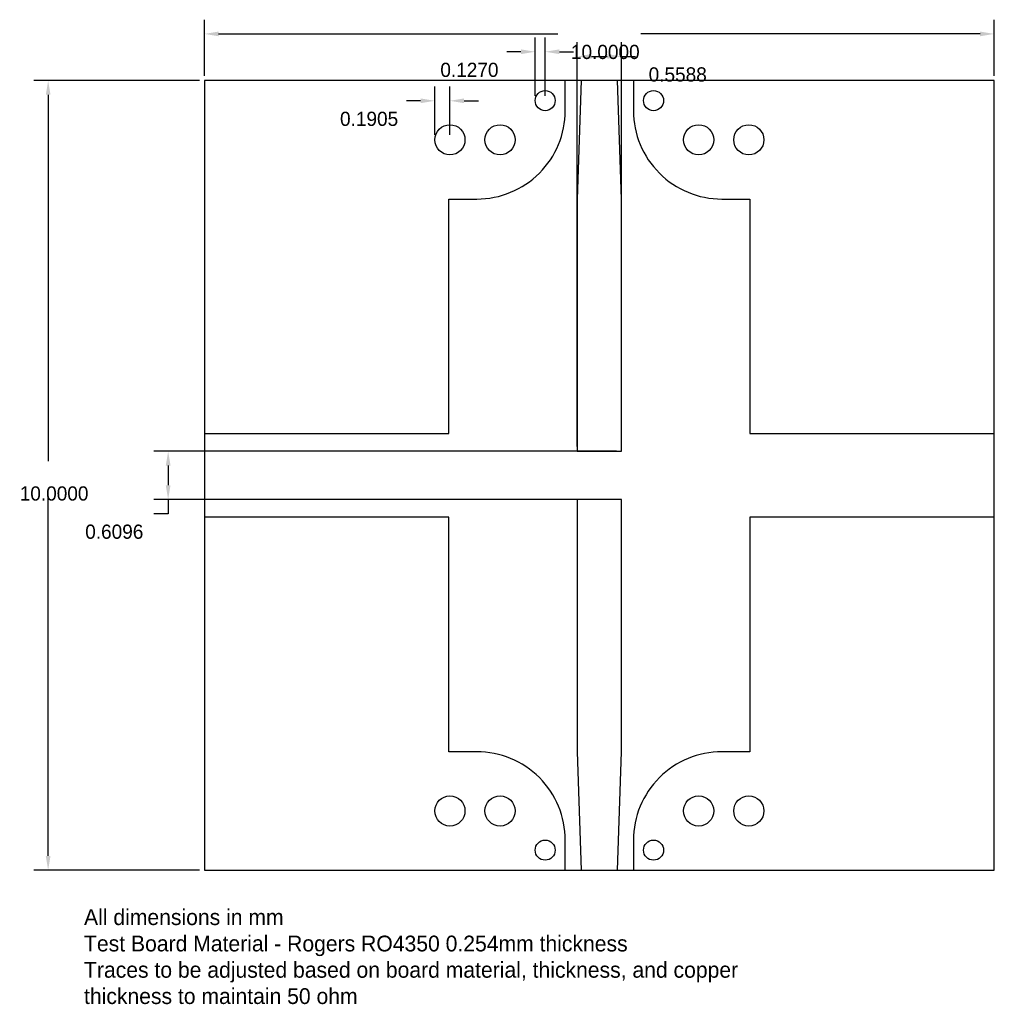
# Model space of a CAD drawing. Extents: x -7.3 to 5, y -6.7 to 5.8.
import ezdxf

# ---------------------------------------------------------------- set-up
doc = ezdxf.new("R2010")
doc.units = 0
doc.layers.get('0').update_dxf_attribs({"linetype": 'CONTINUOUS'})
doc.layers.get('DEFPOINTS').update_dxf_attribs({"linetype": 'CONTINUOUS'})
for name, color, linetype in [('BACK_SIDE_-_0_5_OZ_COPPER', 37, 'CONTINUOUS'), ('ROGERS_RO4350_-_0_254MM', 10, 'CONTINUOUS'), ('TOP_SIDE_-_1_OZ_COPPER', 31, 'CONTINUOUS'), ('VIA_DRILL', 173, 'CONTINUOUS')]:
    doc.layers.add(name, color=color, linetype=linetype)
doc.dimstyles.get("Standard").update_dxf_attribs({"dimtxt": 0.18, "dimasz": 0.18, "dimexe": 0.18, "dimexo": 0.0625, "dimgap": 0.09, "dimtad": 0, "dimtih": 1, "dimtoh": 1, "dimzin": 0, "dimcen": 0.09, "dimazin": 3, "dimtfac": 1, "dimtofl": 0, "dimtmove": 0, "dimatfit": 3})

# ---------------------------------------------------------------- blocks, each defined once
blk = doc.blocks.new('*U11')
for s, p in [('All dimensions in mm', (-6.524, -5.695)), ('Test Board Material - Rogers RO4350 0.254mm thickness', (-6.524, -6.029)), ('Traces to be adjusted based on board material, thickness, and copper', (-6.524, -6.362)), ('thickness to maintain 50 ohm', (-6.524, -6.695))]:
    blk.add_text(s, height=0.2).set_placement(p)
blk = doc.blocks.new('*D3')
at = {"color": 0}
for p, q in [((-5, 5.062), (-5, 5.771)), ((5, 5.062), (5, 5.771)), ((-4.82, 5.591), (-0.525, 5.591)), ((4.82, 5.591), (0.525, 5.591))]:
    blk.add_line(p, q, dxfattribs=at)
for points in [[(-4.82, 5.621), (-4.82, 5.561), (-5, 5.591)], [(4.82, 5.621), (4.82, 5.561), (5, 5.591)]]:
    blk.add_solid(points, dxfattribs=at)
at = {"layer": 'DEFPOINTS', "color": 0}
for p in [(5, 5.591), (-5, 5), (5, 5)]:
    blk.add_point(p, dxfattribs=at)
at = {"color": 0}
blk.add_text('10.0000', height=0.18, dxfattribs=at).set_placement((-0.36, 5.273))
blk = doc.blocks.new('*D4')
at = {"color": 0}
for p, q in [((-5.063, 5), (-7.158, 5)), ((-6.978, 4.82), (-6.978, 0.18)), ((-6.978, -4.82), (-6.978, -0.18)), ((-5.063, -5), (-7.158, -5))]:
    blk.add_line(p, q, dxfattribs=at)
for points in [[(-7.008, 4.82), (-6.948, 4.82), (-6.978, 5)], [(-7.008, -4.82), (-6.948, -4.82), (-6.978, -5)]]:
    blk.add_solid(points, dxfattribs=at)
at = {"layer": 'DEFPOINTS', "color": 0}
for p in [(-5, 5), (-6.978, -5), (-5, -5)]:
    blk.add_point(p, dxfattribs=at)
at = {"color": 0}
blk.add_text('10.0000', height=0.18, dxfattribs=at).set_placement((-7.338, -0.319))
blk = doc.blocks.new('*D5')
at = {"color": 0}
for p, q in [((0.217, 0.305), (-5.639, 0.305)), ((-5.459, 0.125), (-5.459, -0.125)), ((0.217, -0.305), (-5.639, -0.305)), ((-5.459, -0.305), (-5.459, -0.485)), ((-5.459, -0.485), (-5.639, -0.485))]:
    blk.add_line(p, q, dxfattribs=at)
for points in [[(-5.489, 0.125), (-5.429, 0.125), (-5.459, 0.305)], [(-5.489, -0.125), (-5.429, -0.125), (-5.459, -0.305)]]:
    blk.add_solid(points, dxfattribs=at)
at = {"layer": 'DEFPOINTS', "color": 0}
for p in [(0.279, 0.305), (-5.459, -0.305), (0.279, -0.305)]:
    blk.add_point(p, dxfattribs=at)
at = {"color": 0}
blk.add_text('0.6096', height=0.18, dxfattribs=at).set_placement((-6.509, -0.803))
blk = doc.blocks.new('*D6')
at = {"color": 0}
for p, q in [((-0.279, 0.367), (-0.279, 5.486)), ((0.279, 0.367), (0.279, 5.486)), ((-0.099, 5.306), (0.099, 5.306)), ((0.279, 5.306), (0.459, 5.306))]:
    blk.add_line(p, q, dxfattribs=at)
for points in [[(-0.099, 5.336), (-0.099, 5.276), (-0.279, 5.306)], [(0.099, 5.336), (0.099, 5.276), (0.279, 5.306)]]:
    blk.add_solid(points, dxfattribs=at)
at = {"layer": 'DEFPOINTS', "color": 0}
for p in [(0.279, 5.306), (-0.279, 0.305), (0.279, 0.305)]:
    blk.add_point(p, dxfattribs=at)
at = {"color": 0}
blk.add_text('0.5588', height=0.18, dxfattribs=at).set_placement((0.624, 4.988))
blk = doc.blocks.new('*D7')
at = {"color": 0}
for p, q in [((-0.813, 4.809), (-0.813, 5.545)), ((-0.686, 4.809), (-0.686, 5.545)), ((-0.993, 5.365), (-1.173, 5.365)), ((-0.506, 5.365), (-0.326, 5.365))]:
    blk.add_line(p, q, dxfattribs=at)
for points in [[(-0.993, 5.395), (-0.993, 5.335), (-0.813, 5.365)], [(-0.506, 5.395), (-0.506, 5.335), (-0.686, 5.365)]]:
    blk.add_solid(points, dxfattribs=at)
at = {"layer": 'DEFPOINTS', "color": 0}
for p in [(-0.813, 5.365), (-0.813, 4.746), (-0.686, 4.746)]:
    blk.add_point(p, dxfattribs=at)
at = {"color": 0}
blk.add_text('0.1270', height=0.18, dxfattribs=at).set_placement((-2.013, 5.046))
blk = doc.blocks.new('*D8')
at = {"color": 0}
for p, q in [((-2.083, 4.312), (-2.083, 4.924)), ((-1.892, 4.312), (-1.892, 4.924)), ((-2.263, 4.744), (-2.443, 4.744)), ((-1.712, 4.744), (-1.532, 4.744))]:
    blk.add_line(p, q, dxfattribs=at)
for points in [[(-2.263, 4.774), (-2.263, 4.714), (-2.083, 4.744)], [(-1.712, 4.774), (-1.712, 4.714), (-1.892, 4.744)]]:
    blk.add_solid(points, dxfattribs=at)
at = {"layer": 'DEFPOINTS', "color": 0}
for p in [(-2.083, 4.744), (-2.083, 4.25), (-1.892, 4.25)]:
    blk.add_point(p, dxfattribs=at)
at = {"color": 0}
blk.add_text('0.1905', height=0.18, dxfattribs=at).set_placement((-3.283, 4.426))

msp = doc.modelspace()

# ---------------------------------------------------------------- linework, layer by layer
at = {"layer": 'BACK_SIDE_-_0_5_OZ_COPPER'}
msp.add_lwpolyline([(5, 5), (-5, 5), (-5, -5), (5, -5), (5, 5)], close=True, dxfattribs=at)
msp.add_lwpolyline([(5, 5), (-5, 5), (-5, -5), (5, -5), (5, 5)], close=True, dxfattribs=at)
msp.add_lwpolyline([(5, 5), (-5, 5), (-5, -5), (5, -5), (5, 5)], close=True, dxfattribs=at)
at = {"layer": 'ROGERS_RO4350_-_0_254MM'}
msp.add_lwpolyline([(5, 5), (-5, 5), (-5, -5), (5, -5), (5, 5)], close=True, dxfattribs=at)
msp.add_lwpolyline([(5, 5), (-5, 5), (-5, -5), (5, -5), (5, 5)], close=True, dxfattribs=at)
msp.add_lwpolyline([(5, 5), (-5, 5), (-5, -5), (5, -5), (5, 5)], close=True, dxfattribs=at)
at = {"layer": 'TOP_SIDE_-_1_OZ_COPPER'}
for points in [[(-1.905, 0.53), (-1.905, 3.5), (-1.551, 3.5, 0.414214), (-0.432, 4.619), (-0.432, 5), (-5, 5), (-5, 0.53), (-1.905, 0.53)], [(5, 0.53), (5, 5), (0.432, 5), (0.432, 4.619, 0.414214), (1.551, 3.5), (1.905, 3.5), (1.905, 0.53), (5, 0.53)], [(-5, -0.53), (-5, -5), (-0.432, -5), (-0.432, -4.619, 0.414214), (-1.551, -3.5), (-1.905, -3.5), (-1.905, -0.53), (-5, -0.53)], [(1.905, -0.53), (1.905, -3.5), (1.551, -3.5, 0.414214), (0.432, -4.619), (0.432, -5), (5, -5), (5, -0.53), (1.905, -0.53)]]:
    msp.add_lwpolyline(points, format="xyb", close=True, dxfattribs=at)
for points in [[(0.279, 0.305), (0.279, 3.5), (0.229, 5), (-0.229, 5), (-0.279, 3.5), (-0.279, 0.305), (0.279, 0.305)], [(-0.279, -0.305), (-0.279, -3.5), (-0.229, -5), (0.229, -5), (0.279, -3.5), (0.279, -0.305), (-0.279, -0.305)]]:
    msp.add_lwpolyline(points, close=True, dxfattribs=at)
at = {"layer": 'VIA_DRILL'}
for centre, radius in [((-0.686, 4.746), 0.127), ((0.686, 4.746), 0.127), ((-1.892, 4.25), 0.191), ((-1.257, 4.25), 0.191), ((1.257, 4.25), 0.191), ((1.892, 4.25), 0.191), ((-1.892, -4.25), 0.191), ((-1.257, -4.25), 0.191), ((1.257, -4.25), 0.191), ((1.892, -4.25), 0.191), ((-0.686, -4.746), 0.127), ((0.686, -4.746), 0.127)]:
    msp.add_circle(centre, radius, dxfattribs=at)

# ---------------------------------------------------------------- block references
msp.add_blockref('*U11', (0, 0))

# ---------------------------------------------------------------- dimensions: what is measured, and where the dimension line sits
for base, p1, p2, picture, middle in [((5, 5.591), (-5, 5), (5, 5), '*D3', (0, 5.591)), ((-0.813, 5.365), (-0.686, 4.746), (-0.813, 4.746), '*D7', (-1.653, 5.365)), ((0.279, 5.306), (-0.279, 0.305), (0.279, 0.305), '*D6', (0.984, 5.306)), ((-2.083, 4.744), (-1.892, 4.25), (-2.083, 4.25), '*D8', (-2.923, 4.744))]:
    dim = msp.add_linear_dim(base=base, p1=p1, p2=p2, dimstyle='Standard', override={"dimtmove": 0})
    dim.commit()
    dim.dimension.update_dxf_attribs({"geometry": picture, "text_midpoint": middle})
for base, p1, p2, picture, middle in [((-6.978, -5), (-5, 5), (-5, -5), '*D4', (-6.978, 0)), ((-5.459, -0.305), (0.279, 0.305), (0.279, -0.305), '*D5', (-6.149, -0.485))]:
    dim = msp.add_linear_dim(base=base, p1=p1, p2=p2, angle=90, dimstyle='Standard', override={"dimtmove": 0})
    dim.commit()
    dim.dimension.update_dxf_attribs({"geometry": picture, "text_midpoint": middle})

doc.saveas('drawing.dxf')
